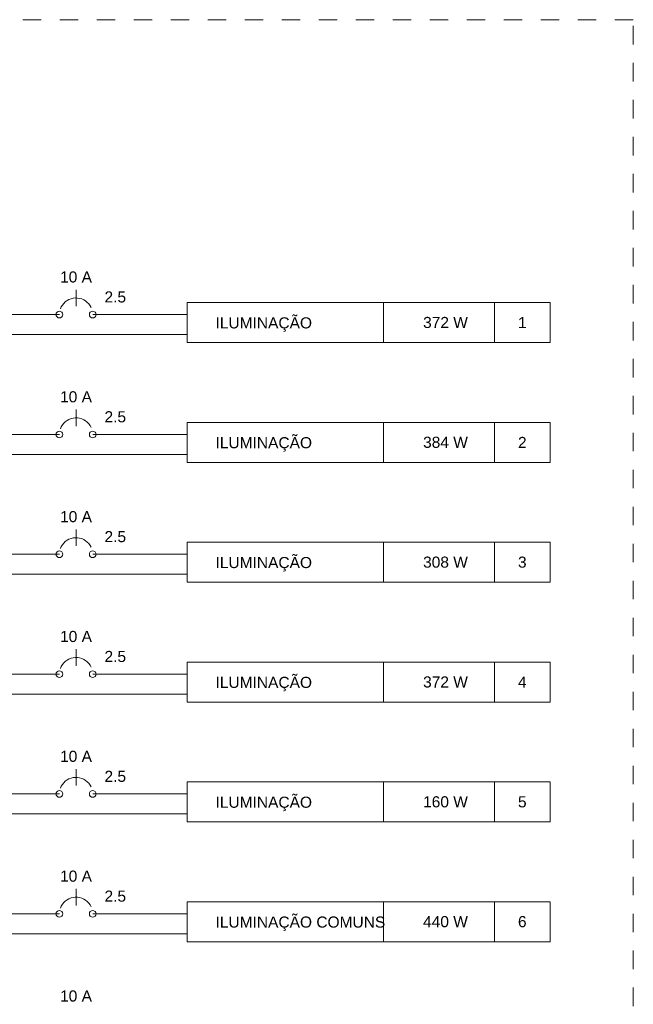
# Model space of a CAD drawing. Header units: feet. Extents: x -18 to 1038, y -110 to 48.
# Tile 143 of 199: x 837.26 to 841.41, y -54.11 to -47.45. Entities that reach past the tile are written whole.
import ezdxf

# ---------------------------------------------------------------- set-up
doc = ezdxf.new("R2010")
doc.units = ezdxf.units.FT
doc.header["$MEASUREMENT"] = 0
doc.linetypes.add('JIS_02_1.2', pattern=[0.25, 0.125, -0.125])
for name, color, linetype, lineweight in [('DI-Disjuntor', 1, 'Continuous', 5), ('DI-Linhas do diagrama', 9, 'Continuous', 5), ('DI-Pontilhado', 7, 'JIS_02_1.2', 5), ('DI-Textos do diagrama', 7, 'Continuous', 5)]:
    doc.layers.add(name, color=color, linetype=linetype, lineweight=lineweight)
doc.styles.add('Arial', font='arial.ttf')

msp = doc.modelspace()

# ---------------------------------------------------------------- linework, layer by layer
at = {"layer": 'DI-Disjuntor'}
for p, q in [((837.6416, -49.3912), (837.6416, -49.2787)), ((837.6416, -50.2012), (837.6416, -50.0887)), ((837.6416, -51.0112), (837.6416, -50.8987)), ((837.6416, -51.8212), (837.6416, -51.7087)), ((837.6416, -52.6312), (837.6416, -52.5187)), ((837.6416, -53.4412), (837.6416, -53.3287))]:
    msp.add_line(p, q, dxfattribs=at)
for points in [[(837.7435, -49.3999), (837.7365, -49.387), (837.7278, -49.3751), (837.7176, -49.3645), (837.7061, -49.3553), (837.6935, -49.3476), (837.6801, -49.3417), (837.6659, -49.3376), (837.6514, -49.3353), (837.6367, -49.335), (837.622, -49.3366), (837.6078, -49.3401), (837.594, -49.3455), (837.5811, -49.3525), (837.5693, -49.3612), (837.5586, -49.3714), (837.5494, -49.3829), (837.5418, -49.3955), (837.5359, -49.4089)], [(837.7435, -50.2099), (837.7365, -50.197), (837.7278, -50.1851), (837.7176, -50.1745), (837.7061, -50.1653), (837.6935, -50.1576), (837.6801, -50.1517), (837.6659, -50.1476), (837.6514, -50.1453), (837.6367, -50.145), (837.622, -50.1466), (837.6078, -50.1501), (837.594, -50.1555), (837.5811, -50.1625), (837.5693, -50.1712), (837.5586, -50.1814), (837.5494, -50.1929), (837.5418, -50.2055), (837.5359, -50.2189)], [(837.7435, -51.0199), (837.7365, -51.007), (837.7278, -50.9951), (837.7176, -50.9845), (837.7061, -50.9753), (837.6935, -50.9676), (837.6801, -50.9617), (837.6659, -50.9576), (837.6514, -50.9553), (837.6367, -50.955), (837.622, -50.9566), (837.6078, -50.9601), (837.594, -50.9655), (837.5811, -50.9725), (837.5693, -50.9812), (837.5586, -50.9914), (837.5494, -51.0029), (837.5418, -51.0155), (837.5359, -51.0289)], [(837.7435, -51.8299), (837.7365, -51.817), (837.7278, -51.8051), (837.7176, -51.7945), (837.7061, -51.7853), (837.6935, -51.7776), (837.6801, -51.7717), (837.6659, -51.7676), (837.6514, -51.7653), (837.6367, -51.765), (837.622, -51.7666), (837.6078, -51.7701), (837.594, -51.7755), (837.5811, -51.7825), (837.5693, -51.7912), (837.5586, -51.8014), (837.5494, -51.8129), (837.5418, -51.8255), (837.5359, -51.8389)], [(837.7435, -52.6399), (837.7365, -52.627), (837.7278, -52.6151), (837.7176, -52.6045), (837.7061, -52.5953), (837.6935, -52.5876), (837.6801, -52.5817), (837.6659, -52.5776), (837.6514, -52.5753), (837.6367, -52.575), (837.622, -52.5766), (837.6078, -52.5801), (837.594, -52.5855), (837.5811, -52.5925), (837.5693, -52.6012), (837.5586, -52.6114), (837.5494, -52.6229), (837.5418, -52.6355), (837.5359, -52.6489)], [(837.7435, -53.4499), (837.7365, -53.437), (837.7278, -53.4251), (837.7176, -53.4145), (837.7061, -53.4053), (837.6935, -53.3976), (837.6801, -53.3917), (837.6659, -53.3876), (837.6514, -53.3853), (837.6367, -53.385), (837.622, -53.3866), (837.6078, -53.3901), (837.594, -53.3955), (837.5811, -53.4025), (837.5693, -53.4112), (837.5586, -53.4214), (837.5494, -53.4329), (837.5418, -53.4455), (837.5359, -53.4589)]]:
    msp.add_lwpolyline(points, dxfattribs=at)
for centre in [(837.5291, -49.4474), (837.7541, -49.4474), (837.5291, -50.2574), (837.7541, -50.2574), (837.5291, -51.0674), (837.7541, -51.0674), (837.5291, -51.8774), (837.7541, -51.8774), (837.5291, -52.6874), (837.7541, -52.6874), (837.5291, -53.4974), (837.7541, -53.4974)]:
    msp.add_circle(centre, 0.0225, dxfattribs=at)
at = {"layer": 'DI-Linhas do diagrama'}
for p, q in [((840.8441, -49.3664), (838.3916, -49.3664)), ((838.3916, -49.3664), (838.3916, -49.6364)), ((839.7191, -49.6364), (839.7191, -49.3664)), ((840.4691, -49.6364), (840.4691, -49.3664)), ((840.8441, -49.6364), (840.8441, -49.3664)), ((836.5166, -49.4474), (837.5291, -49.4474)), ((837.7541, -49.4474), (838.3916, -49.4474)), ((837.0791, -49.5824), (838.3916, -49.5824)), ((838.3916, -49.6364), (840.8441, -49.6364)), ((840.8441, -50.1764), (838.3916, -50.1764)), ((838.3916, -50.1764), (838.3916, -50.4464)), ((839.7191, -50.4464), (839.7191, -50.1764)), ((840.4691, -50.4464), (840.4691, -50.1764)), ((840.8441, -50.4464), (840.8441, -50.1764)), ((836.5166, -50.2574), (837.5291, -50.2574)), ((837.7541, -50.2574), (838.3916, -50.2574)), ((837.0791, -50.3924), (838.3916, -50.3924)), ((838.3916, -50.4464), (840.8441, -50.4464)), ((840.8441, -50.9864), (838.3916, -50.9864)), ((838.3916, -50.9864), (838.3916, -51.2564)), ((839.7191, -51.2564), (839.7191, -50.9864)), ((840.4691, -51.2564), (840.4691, -50.9864)), ((840.8441, -51.2564), (840.8441, -50.9864)), ((836.5166, -51.0674), (837.5291, -51.0674)), ((837.7541, -51.0674), (838.3916, -51.0674)), ((837.0791, -51.2024), (838.3916, -51.2024)), ((838.3916, -51.2564), (840.8441, -51.2564)), ((840.8441, -51.7964), (838.3916, -51.7964)), ((838.3916, -51.7964), (838.3916, -52.0664)), ((839.7191, -52.0664), (839.7191, -51.7964)), ((840.4691, -52.0664), (840.4691, -51.7964)), ((840.8441, -52.0664), (840.8441, -51.7964)), ((836.5166, -51.8774), (837.5291, -51.8774)), ((837.7541, -51.8774), (838.3916, -51.8774)), ((837.0791, -52.0124), (838.3916, -52.0124)), ((838.3916, -52.0664), (840.8441, -52.0664)), ((840.8441, -52.6064), (838.3916, -52.6064)), ((838.3916, -52.6064), (838.3916, -52.8764)), ((839.7191, -52.8764), (839.7191, -52.6064)), ((840.4691, -52.8764), (840.4691, -52.6064)), ((840.8441, -52.8764), (840.8441, -52.6064)), ((836.5166, -52.6874), (837.5291, -52.6874)), ((837.7541, -52.6874), (838.3916, -52.6874)), ((837.0791, -52.8224), (838.3916, -52.8224)), ((838.3916, -52.8764), (840.8441, -52.8764)), ((840.8441, -53.4164), (838.3916, -53.4164)), ((838.3916, -53.4164), (838.3916, -53.6864)), ((839.7191, -53.6864), (839.7191, -53.4164)), ((840.4691, -53.6864), (840.4691, -53.4164)), ((840.8441, -53.6864), (840.8441, -53.4164)), ((836.7041, -53.4974), (837.5291, -53.4974)), ((837.7541, -53.4974), (838.3916, -53.4974)), ((837.0791, -53.6324), (838.3916, -53.6324)), ((838.3916, -53.6864), (840.8441, -53.6864))]:
    msp.add_line(p, q, dxfattribs=at)
at = {"layer": 'DI-Pontilhado'}
for p, q in [((841.4066, -47.4539), (832.2866, -47.4539)), ((841.4066, -60.8714), (841.4066, -47.4539))]:
    msp.add_line(p, q, dxfattribs=at)

# ---------------------------------------------------------------- texts
at = {"layer": 'DI-Textos do diagrama', "char_height": 0.075, "line_spacing_factor": 0.6, "style": 'Arial'}
for s, insert, width, attachment_point in [('10 A', (837.6416, -49.2314), 0.431021, 8), ('2.5', (837.8341, -49.3664), 0.291197, 7), ('ILUMINAÇÃO', (838.5841, -49.5637), 1.304268, 7), ('   372 W', (840.0941, -49.5389), 0.780069, 8), ('1', (840.6566, -49.5389), 0.116502, 8), ('10 A', (837.6416, -50.0414), 0.431021, 8), ('2.5', (837.8341, -50.1764), 0.291197, 7), ('ILUMINAÇÃO', (838.5841, -50.3737), 1.304268, 7), ('   384 W', (840.0941, -50.3489), 0.780069, 8), ('2', (840.6566, -50.3489), 0.116502, 8), ('10 A', (837.6416, -50.8514), 0.431021, 8), ('2.5', (837.8341, -50.9864), 0.291197, 7), ('ILUMINAÇÃO', (838.5841, -51.1837), 1.304268, 7), ('   308 W', (840.0941, -51.1589), 0.780069, 8), ('3', (840.6566, -51.1589), 0.116502, 8), ('10 A', (837.6416, -51.6614), 0.431021, 8), ('2.5', (837.8341, -51.7964), 0.291197, 7), ('ILUMINAÇÃO', (838.5841, -51.9937), 1.304268, 7), ('   372 W', (840.0941, -51.9689), 0.780069, 8), ('4', (840.6566, -51.9689), 0.116502, 8), ('10 A', (837.6416, -52.4714), 0.431021, 8), ('2.5', (837.8341, -52.6064), 0.291197, 7), ('ILUMINAÇÃO', (838.5841, -52.8037), 1.304268, 7), ('   160 W', (840.0941, -52.7789), 0.780069, 8), ('5', (840.6566, -52.7789), 0.116502, 8), ('10 A', (837.6416, -53.2814), 0.431021, 8), ('2.5', (837.8341, -53.4164), 0.291197, 7), ('ILUMINAÇÃO COMUNS', (838.5841, -53.6137), 2.294017, 7), ('   440 W', (840.0941, -53.5889), 0.780069, 8), ('6', (840.6566, -53.5889), 0.116502, 8), ('10 A', (837.6416, -54.0914), 0.431021, 8)]:
    msp.add_mtext(s, dxfattribs=dict(at, insert=insert, width=width, attachment_point=attachment_point))

doc.saveas('drawing.dxf')
